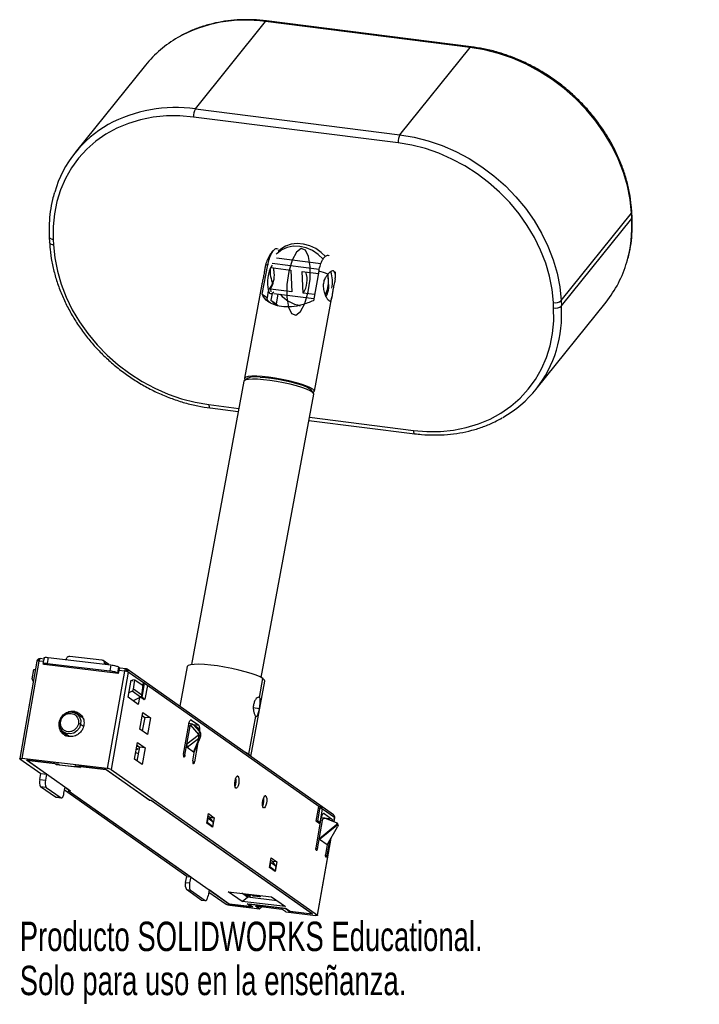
# Paper-space layout '_Dimétrica' of a CAD drawing. Header units: millimetres. Extents: x -88 to 24, y -149 to 12.
import ezdxf

# ---------------------------------------------------------------- set-up
doc = ezdxf.new("R2010")
doc.units = ezdxf.units.MM
doc.styles.add('SLDTEXTSTYLE0', font='TXT', dxfattribs={"width": 0.7})

psp = doc.layouts.new('_Dimétrica')

# ---------------------------------------------------------------- linework, layer by layer
at = {"color": 7, "linetype": 'Continuous', "lineweight": 25}
for p, q in [((-58.76, -2.21), (-47.2, 12.16)), ((-13.53, 7.92), (-47.2, 12.16)), ((-13.35, 8.02), (-47.03, 12.26)), ((-25.09, -6.45), (-13.53, 7.92)), ((-66.96, 4.99), (-78.52, -9.38)), ((-58.76, -2.21), (-25.09, -6.45)), ((-25.39, -7.78), (-59.07, -3.54)), ((1.45, -33.73), (13.01, -19.36)), ((13.06, -20.26), (13.01, -19.36)), ((13.12, -20.08), (13.07, -19.19)), ((1.49, -34.62), (13.06, -20.26)), ((-82.8, -23.29), (-82.76, -24.19)), ((-82.16, -23.68), (-82.11, -24.57)), ((-38.12, -27.7), (-45.42, -26.78)), ((-47.75, -32.69), (-46.85, -27.83)), ((-46.36, -28.29), (-43.05, -28.71)), ((-38.38, -28.63), (-46.12, -27.65)), ((-43.05, -28.71), (-42.86, -32.28)), ((-41.18, -28.95), (-38.51, -29.28)), ((-40.99, -32.52), (-41.18, -28.95)), ((-38.43, -28.9), (-39.33, -33.75)), ((-36.8, -31.64), (-36.92, -29.4)), ((-47.81, -31.04), (-50.68, -46.52)), ((-46.91, -33.27), (-46.7, -32.15)), ((-46.38, -31.84), (-46.36, -32.28)), ((-42.86, -32.28), (-46.38, -31.84)), ((-45.87, -32.35), (-46.12, -32.56)), ((-47.75, -32.69), (-46.91, -33.27)), ((-46.12, -32.56), (-46.33, -33.68)), ((-46.33, -33.68), (-45.57, -34.46)), ((-46.33, -33.68), (-45.48, -34.27)), ((-45.86, -32.58), (-39.27, -33.41)), ((-45.18, -32.66), (-45.48, -34.27)), ((-39.15, -32.75), (-40.99, -32.52)), ((-39.17, -48.66), (-36.3, -33.18)), ((-2.73, -48.37), (8.83, -34)), ((1.45, -33.73), (1.49, -34.62)), ((-45.48, -34.27), (-45.2, -34.55)), ((0.21, -34.94), (0.16, -34.05)), ((-50.09, -46.49), (-50.66, -46.87)), ((-50.77, -47.01), (-59.41, -93.61)), ((-39.31, -48.97), (-39.71, -48.41)), ((-47.91, -95.75), (-39.26, -49.14)), ((-56.55, -50.84), (-51.59, -51.46)), ((-56.33, -51.39), (-51.69, -51.98)), ((-40.06, -53.44), (-22.65, -55.64)), ((-39.97, -52.93), (-22.88, -55.08)), ((-79.4, -92.23), (-74.14, -92.85)), ((-84.84, -93.04), (-87.67, -109.07)), ((-84.5, -93.03), (-87.33, -109.05)), ((-83.78, -93.11), (-84.5, -93.03)), ((-83.71, -92.7), (-84.29, -92.63)), ((-83.67, -92.48), (-83.84, -93.45)), ((-83.64, -93.62), (-83.79, -93.52)), ((-71.44, -95.06), (-83.64, -93.62)), ((-82.98, -92.44), (-83.15, -93.42)), ((-83.15, -93.42), (-72.83, -94.63)), ((-82.98, -92.44), (-72.66, -93.66)), ((-80.02, -92.79), (-79.96, -92.6)), ((-72.99, -93.62), (-73.94, -92.92)), ((-73.76, -93.33), (-73.78, -93.53)), ((-73.44, -93.57), (-73.76, -93.33)), ((-72.66, -93.66), (-72.83, -94.63)), ((-85.6, -95.98), (-85.36, -94.41)), ((-85.36, -94.41), (-85.08, -94.44)), ((-70.42, -94.68), (-73.25, -110.71)), ((-69.8, -94.84), (-72.63, -110.87)), ((-71.42, -93.98), (-71.59, -94.95)), ((-71.59, -94.95), (-71.44, -95.06)), ((-71.35, -94.57), (-71.44, -95.06)), ((-71.42, -93.98), (-71.13, -94.18)), ((-70.42, -94.68), (-71.35, -94.57)), ((-70.2, -94.29), (-71.15, -94.18)), ((-36.02, -118.32), (-69.98, -94.38)), ((-67.28, -96.62), (-69.8, -94.84)), ((-60.13, -93.95), (-61.34, -100.47)), ((-85.46, -96.33), (-85.42, -96.36)), ((-69.82, -98.98), (-69.32, -96.16)), ((-69.32, -96.16), (-69.13, -96.3)), ((-69.09, -96.07), (-68.72, -96.1)), ((-68.95, -97.67), (-68.72, -96.1)), ((-68.72, -96.1), (-67.36, -97.06)), ((-67.57, -98.64), (-67.36, -97.06)), ((-67.51, -98.97), (-67.11, -96.74)), ((-67.38, -97.17), (-67.28, -96.62)), ((-67.19, -96.63), (-67.28, -96.62)), ((-67.19, -96.63), (-67.11, -96.74)), ((-67.19, -96.63), (-66.74, -96.94)), ((-66.66, -97.05), (-67.11, -96.74)), ((-66.66, -97.05), (-67.06, -99.29)), ((-66.66, -97.05), (-66.74, -96.94)), ((-38.43, -116.96), (-66.66, -97.05)), ((-49.65, -108.71), (-47.35, -96.32)), ((-48.23, -99.01), (-47.65, -95.91)), ((-69.18, -97.99), (-69.69, -98.23)), ((-67.8, -98.96), (-69.18, -97.99)), ((-67.57, -98.64), (-68.95, -97.67)), ((-68.15, -100.16), (-69.82, -98.98)), ((-67.8, -98.96), (-69.01, -99.55)), ((-69, -99.54), (-69, -99.55)), ((-67.95, -99.03), (-68.15, -100.16)), ((-67.71, -99.05), (-67.68, -98.86)), ((-67.26, -99.36), (-67.71, -99.05)), ((-67.71, -99.05), (-67.62, -99.06)), ((-67.51, -98.97), (-67.62, -99.06)), ((-67.17, -99.37), (-67.62, -99.06)), ((-67.51, -98.97), (-67.06, -99.29)), ((-67.26, -99.36), (-67.17, -99.37)), ((-67.06, -99.29), (-67.17, -99.37)), ((-78.47, -101.5), (-78.77, -101.28)), ((-78.47, -101.5), (-78.73, -101.48)), ((-77.87, -101.67), (-78.47, -101.5)), ((-77.55, -102.23), (-78.31, -101.7)), ((-67.89, -104.22), (-67.41, -101.5)), ((-67.5, -102.01), (-67.1, -102.29)), ((-67.41, -101.5), (-66.15, -102.38)), ((-48.22, -100.88), (-49.22, -100.75)), ((-77.64, -103.41), (-77.17, -103.74)), ((-67.1, -102.29), (-67.49, -104.5)), ((-66.15, -102.38), (-67.1, -102.29)), ((-66.15, -102.38), (-66.63, -105.1)), ((-60.72, -108.35), (-59.86, -103.49)), ((-59.24, -103.39), (-59.82, -103.32)), ((-59.56, -103.57), (-58.25, -105.09)), ((-59.39, -102.73), (-59.5, -102.72)), ((-59.39, -102.73), (-58.19, -103.57)), ((-59.26, -103.39), (-59.1, -103.48)), ((-59.13, -103.46), (-58.19, -103.57)), ((-58.1, -104.63), (-59.1, -103.48)), ((-59.1, -103.48), (-58.31, -104.03)), ((-49.95, -108.33), (-48.8, -102.12)), ((-80.46, -104.97), (-80.42, -104.73)), ((-80.44, -104.72), (-79.58, -105.33)), ((-66.63, -105.1), (-67.89, -104.22)), ((-60.48, -108.51), (-59.64, -103.75)), ((-59.64, -103.75), (-59.9, -103.72)), ((-58.31, -104.03), (-58.04, -104.68)), ((-58.31, -104.03), (-58.25, -104.11)), ((-58.25, -105.09), (-58.28, -105.29)), ((-57.93, -104.85), (-58.25, -104.1)), ((-57.92, -105.27), (-57.94, -105.37)), ((-57.89, -105.3), (-57.92, -105.27)), ((-68.77, -109.17), (-68.28, -106.4)), ((-68.36, -106.89), (-67.96, -107.17)), ((-68.28, -106.4), (-67.02, -107.29)), ((-58.28, -105.29), (-60.16, -106.71)), ((-58.18, -105.77), (-60.12, -107.24)), ((-59.04, -108), (-58.12, -105.82)), ((-58.92, -107.91), (-57.96, -105.67)), ((-58.42, -106.74), (-58.92, -109.61)), ((-57.9, -105.49), (-57.87, -105.29)), ((-68.57, -108.06), (-68.15, -108.25)), ((-68.37, -106.92), (-67.97, -107.2)), ((-67.96, -107.17), (-68.37, -109.45)), ((-67.02, -107.29), (-67.96, -107.17)), ((-67.02, -107.29), (-67.51, -110.06)), ((-60.73, -108.48), (-60.48, -108.51)), ((-59.04, -108), (-60.12, -107.24)), ((-59.16, -109.44), (-58.88, -107.81)), ((-87.65, -109.1), (-84.19, -111.54)), ((-73.25, -110.71), (-87.33, -109.05)), ((-86.56, -109.32), (-81.4, -109.93)), ((-83.25, -111.65), (-86.56, -109.32)), ((-86.44, -109.35), (-86.43, -109.33)), ((-86.44, -109.35), (-79.29, -114.39)), ((-81.93, -109.88), (-86.44, -109.35)), ((-81.93, -109.88), (-81.93, -109.86)), ((-81.63, -110.09), (-81.93, -109.88)), ((-81.63, -110.09), (-81.6, -109.9)), ((-77.69, -110.56), (-81.63, -110.09)), ((-81.4, -109.93), (-81.14, -110.1)), ((-81.14, -110.1), (-78.33, -110.44)), ((-67.51, -110.06), (-68.77, -109.17)), ((-59.18, -109.58), (-58.92, -109.61)), ((-84.36, -112.53), (-84.19, -111.54)), ((-84.19, -111.54), (-83.25, -111.65)), ((-83.25, -111.65), (-83.42, -112.64)), ((-78.58, -110.26), (-73.42, -110.87)), ((-78.33, -110.44), (-78.58, -110.26)), ((-78.33, -110.44), (-78.3, -110.29)), ((-77.99, -110.33), (-77.99, -110.34)), ((-77.99, -110.34), (-77.69, -110.56)), ((-73.48, -110.88), (-77.99, -110.34)), ((-73.48, -110.88), (-73.48, -110.86)), ((-66.34, -115.91), (-73.48, -110.88)), ((-73.42, -110.87), (-66.27, -115.9)), ((-72.63, -110.87), (-38.67, -134.81)), ((-84.36, -112.53), (-83.42, -112.64)), ((-51.76, -111.99), (-51.87, -111.97)), ((-83.29, -113.81), (-84.23, -113.7)), ((-81.79, -115.42), (-84.23, -113.7)), ((-83.29, -113.81), (-80.85, -115.53)), ((-80.38, -114.77), (-80.2, -113.8)), ((-60.19, -128.46), (-80.29, -114.29)), ((-80.2, -113.8), (-79.42, -114.35)), ((-79.42, -114.35), (-79.7, -114.32)), ((-79.7, -114.32), (-59.53, -128.54)), ((-79.62, -114.35), (-79.61, -114.33)), ((-79.62, -114.35), (-53.16, -133)), ((-79.62, -114.35), (-79.29, -114.39)), ((-79.42, -114.35), (-79.41, -114.31)), ((-80.85, -115.53), (-81.79, -115.42)), ((-81.73, -115.44), (-81.79, -115.42)), ((-81.73, -115.44), (-80.79, -115.55)), ((-66.34, -115.91), (-66.33, -115.86)), ((-66.34, -115.91), (-66.01, -115.95)), ((-65.99, -115.94), (-66.27, -115.9)), ((-66.01, -115.93), (-66.01, -115.95)), ((-39.56, -134.6), (-66.01, -115.95)), ((-65.99, -115.94), (-39.48, -134.63)), ((-47.18, -115.21), (-47.29, -115.2)), ((-56.89, -119.68), (-56.61, -118.12)), ((-56.61, -118.12), (-55.66, -118.8)), ((-38.86, -119.39), (-38.43, -116.96)), ((-38.26, -117.08), (-38.66, -119.31)), ((-38.43, -116.96), (-38.34, -116.97)), ((-38.26, -117.08), (-38.34, -116.97)), ((-37.89, -117.28), (-38.34, -116.97)), ((-38.26, -117.08), (-37.81, -117.39)), ((-38.21, -119.63), (-37.81, -117.39)), ((-37.89, -117.28), (-37.81, -117.39)), ((-35.84, -118.79), (-37.81, -117.39)), ((-37.57, -118.11), (-37.68, -118.1)), ((-37.57, -118.11), (-36.37, -118.96)), ((-55.93, -120.35), (-56.89, -119.68)), ((-56.88, -119.6), (-56.83, -119.61)), ((-56.7, -118.88), (-56.83, -119.61)), ((-55.93, -120.24), (-56.83, -119.61)), ((-56.74, -118.83), (-56.7, -118.88)), ((-55.81, -119.51), (-56.7, -118.88)), ((-56.68, -118.48), (-56.32, -118.73)), ((-56.68, -118.49), (-56.32, -118.74)), ((-56.41, -118.67), (-56.41, -118.68)), ((-55.81, -119.51), (-56.38, -118.7)), ((-56.32, -118.73), (-56.33, -118.77)), ((-56.32, -118.73), (-55.66, -118.8)), ((-55.66, -118.8), (-55.93, -120.35)), ((-55.81, -119.51), (-55.93, -120.24)), ((-38.9, -123.73), (-38.04, -118.87)), ((-38.41, -119.7), (-38.86, -119.39)), ((-38.77, -119.4), (-38.86, -119.39)), ((-38.77, -119.4), (-38.66, -119.31)), ((-38.77, -119.4), (-38.32, -119.71)), ((-38.66, -123.9), (-37.83, -119.24)), ((-38.21, -119.63), (-38.66, -119.31)), ((-38.41, -119.7), (-38.32, -119.71)), ((-38.21, -119.63), (-38.32, -119.71)), ((-37.83, -119.24), (-38.1, -119.21)), ((-37.46, -118.87), (-38.02, -118.8)), ((-38.01, -118.76), (-36.37, -118.96)), ((-35.44, -119.68), (-37.44, -118.88)), ((-35.96, -119.47), (-35.84, -118.79)), ((-35.93, -119.48), (-35.81, -118.82)), ((-35.47, -119.88), (-35.44, -119.68)), ((-35.44, -119.68), (-35.36, -119.71)), ((-35.4, -119.92), (-35.36, -119.71)), ((-35.36, -119.71), (-35.36, -119.72)), ((-56.12, -120.22), (-55.93, -120.24)), ((-38.35, -122.19), (-35.47, -119.88)), ((-35.46, -120.09), (-38.33, -122.38)), ((-37.07, -123.27), (-35.37, -120.3)), ((-35.4, -119.92), (-35.46, -120.09)), ((-35.31, -120.19), (-35.46, -120.09)), ((-35.31, -120.19), (-35.37, -120.3)), ((-38.67, -134.81), (-36.43, -122.16)), ((-38.65, -134.85), (-36.39, -122.09)), ((-37.07, -123.27), (-38.33, -122.38)), ((-36.68, -122.59), (-37.1, -125)), ((-38.91, -123.87), (-38.66, -123.9)), ((-37.07, -123.27), (-37.34, -124.83)), ((-46.56, -126.96), (-46.29, -125.4)), ((-46.39, -126.15), (-46.52, -126.88)), ((-46.41, -126.12), (-46.39, -126.15)), ((-45.49, -126.78), (-46.39, -126.15)), ((-46.35, -125.76), (-45.99, -126.01)), ((-46.35, -125.77), (-45.99, -126.02)), ((-46.29, -125.4), (-45.33, -126.08)), ((-45.49, -126.78), (-46.07, -125.97)), ((-45.99, -126.01), (-46, -126.07)), ((-45.33, -126.08), (-45.99, -126.01)), ((-45.33, -126.08), (-45.6, -127.63)), ((-37.36, -124.97), (-37.1, -125)), ((-45.6, -127.63), (-46.56, -126.96)), ((-46.55, -126.88), (-46.52, -126.88)), ((-45.62, -127.51), (-46.52, -126.88)), ((-45.8, -127.49), (-45.62, -127.51)), ((-45.49, -126.78), (-45.62, -127.51)), ((-60.36, -129.43), (-60.19, -128.46)), ((-60.36, -129.43), (-59.7, -129.51)), ((-60.19, -128.46), (-59.53, -128.54)), ((-59.53, -128.54), (-59.7, -129.51)), ((-60.23, -130.62), (-59.58, -130.69)), ((-57.79, -132.34), (-60.23, -130.62)), ((-59.58, -130.69), (-57.13, -132.41)), ((-56.49, -130.68), (-56.66, -131.65)), ((-56.55, -131.03), (-53.69, -133.04)), ((-53.18, -133.02), (-56.49, -130.68)), ((-53.35, -130.97), (-46.21, -131.81)), ((-51.06, -132.58), (-53.35, -130.97)), ((-57.79, -132.34), (-57.13, -132.41)), ((-57.74, -132.36), (-57.79, -132.34)), ((-57.74, -132.36), (-57.08, -132.44)), ((-50.17, -131.89), (-51.11, -131.23)), ((-51.06, -132.58), (-50.17, -131.89)), ((-43.93, -133.42), (-51.06, -132.58)), ((-50.55, -131.3), (-50.15, -131.58)), ((-50.4, -131.32), (-50.41, -131.4)), ((-50.26, -131.51), (-49.67, -131.58)), ((-50.21, -131.87), (-50.15, -131.58)), ((-45.28, -132.47), (-50.17, -131.89)), ((-50.15, -131.58), (-49.97, -131.6)), ((-49.97, -131.6), (-50.03, -131.91)), ((-49.71, -131.79), (-49.97, -131.6)), ((-49.7, -131.71), (-49.85, -131.69)), ((-49.73, -131.94), (-49.67, -131.58)), ((-49.52, -131.42), (-49.53, -131.48)), ((-49.23, -131.69), (-49.53, -131.48)), ((-49.53, -131.48), (-48.4, -131.61)), ((-48.11, -131.82), (-49.23, -131.69)), ((-48.39, -131.55), (-48.4, -131.61)), ((-48.4, -131.61), (-48.11, -131.82)), ((-48.07, -131.59), (-48.11, -131.82)), ((-46.21, -131.81), (-43.93, -133.42)), ((-53.18, -133.02), (-53.18, -132.99)), ((-49.3, -133.47), (-53.18, -133.02)), ((-53.16, -133), (-49.56, -133.43)), ((-53.07, -133.2), (-48.19, -133.78)), ((-50.21, -132.96), (-43.83, -133.71)), ((-49.56, -133.43), (-50.21, -132.96)), ((-49.92, -133.04), (-49.91, -133)), ((-49.92, -133.04), (-49.3, -133.47)), ((-43.98, -133.74), (-49.92, -133.04)), ((-49.56, -133.43), (-49.54, -133.31)), ((-48.85, -133.32), (-44.53, -133.83)), ((-48.85, -133.32), (-48.19, -133.78)), ((-48.49, -133.57), (-48.45, -133.36)), ((-48.49, -133.57), (-48.25, -133.39)), ((-47.76, -133.44), (-48.19, -133.78)), ((-43.87, -134.29), (-44.53, -133.83)), ((-43.97, -133.7), (-43.98, -133.74)), ((-43.36, -134.17), (-43.98, -133.74)), ((-43.87, -134.29), (-38.99, -134.86)), ((-43.83, -133.71), (-43.17, -134.18)), ((-43.34, -134.06), (-43.36, -134.17)), ((-43.36, -134.17), (-39.48, -134.63)), ((-43.17, -134.18), (-39.56, -134.6)), ((-39.56, -134.6), (-39.55, -134.58))]:
    psp.add_line(p, q, dxfattribs=at)
at = {"color": 7, "linetype": 'Continuous', "lineweight": 25, "flags": 128}
for points in [[(13.01, -19.36), (12.78, -17.13), (12.34, -14.88), (11.69, -12.65), (10.84, -10.44), (9.79, -8.29), (8.55, -6.2), (7.14, -4.2), (5.56, -2.3), (3.82, -0.52), (1.95, 1.13), (-0.04, 2.63), (-2.13, 3.97), (-4.32, 5.14), (-6.57, 6.13), (-8.86, 6.92), (-11.19, 7.52), (-13.53, 7.92)], [(-59.07, -3.54), (-61.31, -3.35), (-63.51, -3.37), (-65.68, -3.58), (-67.77, -4), (-69.78, -4.6), (-71.69, -5.4), (-73.47, -6.38), (-75.13, -7.53), (-76.64, -8.84), (-77.99, -10.31), (-79.16, -11.92), (-80.15, -13.65), (-80.96, -15.5), (-81.56, -17.44), (-81.97, -19.46), (-82.17, -21.55), (-82.16, -23.68)], [(-25.09, -6.45), (-22.75, -6.85), (-20.43, -7.44), (-18.13, -8.24), (-15.88, -9.23), (-13.7, -10.39), (-11.6, -11.73), (-9.61, -13.23), (-7.74, -14.88), (-6.01, -16.66), (-4.43, -18.56), (-3.01, -20.57), (-1.77, -22.65), (-0.72, -24.81), (0.13, -27.01), (0.78, -29.25), (1.22, -31.49), (1.45, -33.73)], [(0.16, -34.05), (-0.06, -31.89), (-0.48, -29.73), (-1.1, -27.58), (-1.93, -25.46), (-2.94, -23.38), (-4.13, -21.37), (-5.49, -19.44), (-7.02, -17.61), (-8.69, -15.9), (-10.49, -14.31), (-12.4, -12.87), (-14.42, -11.58), (-16.52, -10.45), (-18.69, -9.5), (-20.9, -8.74), (-23.14, -8.16), (-25.39, -7.78)], [(13.01, -19.36), (13.06, -19.28), (13.07, -19.19)], [(13.06, -20.26), (13.11, -20.17), (13.12, -20.08)], [(-82.8, -23.29), (-82.8, -23.3), (-82.78, -23.38), (-82.71, -23.47), (-82.62, -23.54), (-82.49, -23.6), (-82.33, -23.64), (-82.16, -23.68)], [(-82.11, -24.57), (-82.28, -24.54), (-82.44, -24.49), (-82.57, -24.43), (-82.67, -24.36), (-82.73, -24.28), (-82.76, -24.19), (-82.76, -24.19)], [(-82.11, -24.57), (-81.89, -26.72), (-81.47, -28.88), (-80.84, -31.04), (-80.02, -33.16), (-79.01, -35.23), (-77.82, -37.24), (-76.45, -39.17), (-74.93, -41), (-73.26, -42.72), (-71.46, -44.3), (-69.54, -45.75), (-67.52, -47.04), (-65.42, -48.16), (-63.26, -49.11), (-61.04, -49.88), (-58.8, -50.46), (-56.55, -50.84)], [(-37.71, -26.9), (-38.52, -26.15), (-39.47, -25.52), (-40.51, -25.08), (-41.58, -24.83), (-42.65, -24.81), (-43.65, -24.99), (-44.55, -25.39), (-45.32, -25.97), (-45.46, -26.12)], [(-37.36, -26.46), (-38.03, -25.82), (-38.94, -25.19), (-39.94, -24.72), (-40.97, -24.44), (-42.01, -24.36), (-43, -24.48), (-43.92, -24.8), (-44.71, -25.3), (-45.11, -25.68)], [(-22.88, -55.08), (-20.64, -55.26), (-18.43, -55.25), (-16.27, -55.03), (-14.18, -54.62), (-12.17, -54.01), (-10.26, -53.22), (-8.47, -52.24), (-6.82, -51.09), (-5.31, -49.77), (-3.96, -48.3), (-2.79, -46.7), (-1.79, -44.96), (-0.99, -43.12), (-0.38, -41.17), (0.02, -39.15), (0.22, -37.07), (0.21, -34.94)], [(-48.51, -46.68), (-49.33, -46.66), (-49.99, -46.69), (-50.46, -46.78), (-50.72, -46.92), (-50.77, -47.01)], [(-39.4, -48.86), (-39.39, -48.85), (-39.19, -48.7), (-39.21, -48.51), (-39.45, -48.28), (-39.91, -48.02), (-40.55, -47.75), (-41.36, -47.48), (-42.32, -47.2), (-43.37, -46.94), (-44.48, -46.71), (-45.6, -46.51), (-46.71, -46.35), (-47.74, -46.24), (-48.66, -46.18), (-49.45, -46.18), (-50.05, -46.23), (-50.46, -46.33), (-50.66, -46.48), (-50.64, -46.67), (-50.54, -46.79)], [(-39.26, -49.14), (-39.27, -49.05), (-39.45, -48.83), (-39.85, -48.58), (-40.44, -48.32), (-41.21, -48.04), (-42.12, -47.76), (-43.15, -47.5), (-44.25, -47.26), (-45.38, -47.05), (-46.49, -46.88), (-47.55, -46.75), (-48.51, -46.68)], [(-48.12, -46.31), (-47.21, -46.38), (-46.21, -46.5), (-45.15, -46.67), (-44.09, -46.87), (-43.06, -47.1), (-42.11, -47.35), (-41.27, -47.62), (-40.58, -47.88), (-40.07, -48.12), (-39.76, -48.35), (-39.71, -48.41)], [(-56.55, -50.84), (-56.54, -51), (-56.51, -51.15), (-56.47, -51.26), (-56.42, -51.34), (-56.36, -51.39), (-56.33, -51.39)], [(-22.88, -55.08), (-22.86, -55.25), (-22.84, -55.39), (-22.79, -55.5), (-22.74, -55.58), (-22.68, -55.63), (-22.65, -55.64)], [(-47.65, -95.91), (-48.11, -95.64), (-48.76, -95.36), (-49.59, -95.07), (-50.55, -94.78), (-51.62, -94.51), (-52.77, -94.25), (-53.94, -94.03), (-55.12, -93.84), (-56.24, -93.7), (-57.28, -93.6), (-58.2, -93.56), (-58.96, -93.57), (-59.55, -93.64), (-59.94, -93.75), (-60.12, -93.92), (-60.13, -93.95)], [(-47.35, -96.32), (-47.4, -96.15), (-47.65, -95.91)], [(-81.11, -103), (-80.9, -102.4), (-80.5, -101.9), (-79.97, -101.55), (-79.36, -101.4), (-78.76, -101.47), (-78.23, -101.75), (-77.84, -102.21), (-77.63, -102.78), (-77.64, -103.41)], [(-80.92, -102.97), (-80.97, -102.97), (-81.02, -102.96), (-81.06, -102.96), (-81.09, -102.97), (-81.11, -102.97), (-81.12, -102.98), (-81.12, -102.99), (-81.11, -103)], [(-77.64, -103.41), (-77.85, -104.01), (-78.25, -104.52), (-78.78, -104.87), (-79.39, -105.01), (-79.99, -104.94), (-80.52, -104.66), (-80.91, -104.21), (-81.11, -103.63), (-81.11, -103)], [(-59.86, -103.49), (-59.82, -103.3), (-59.77, -103.13), (-59.71, -102.98), (-59.65, -102.86), (-59.58, -102.77), (-59.52, -102.72), (-59.45, -102.71), (-59.39, -102.73)], [(-57.93, -104.85), (-57.91, -104.9), (-57.9, -104.93)], [(-50.85, -107.87), (-50.42, -108.06), (-49.95, -108.33)], [(-49.95, -108.33), (-49.7, -108.56), (-49.65, -108.71)], [(-60.48, -108.51), (-60.5, -108.59), (-60.51, -108.66), (-60.54, -108.72), (-60.56, -108.76), (-60.59, -108.8), (-60.62, -108.82), (-60.64, -108.83), (-60.67, -108.82)], [(-58.92, -109.61), (-58.94, -109.68), (-58.96, -109.75), (-58.98, -109.81), (-59.01, -109.86), (-59.04, -109.9), (-59.06, -109.92), (-59.09, -109.92), (-59.11, -109.91)], [(-52.1, -113.93), (-52.2, -113.78), (-52.26, -113.5), (-52.27, -113.14), (-52.23, -112.75), (-52.14, -112.39), (-52.02, -112.12), (-51.88, -111.98), (-51.76, -111.99)], [(-51.76, -111.99), (-51.65, -112.14), (-51.59, -112.42), (-51.59, -112.78), (-51.63, -113.17), (-51.72, -113.53), (-51.84, -113.8), (-51.97, -113.94), (-52.1, -113.93)], [(-80.85, -115.53), (-80.79, -115.55), (-80.72, -115.54), (-80.65, -115.48), (-80.59, -115.4), (-80.52, -115.27), (-80.46, -115.13), (-80.42, -114.96), (-80.38, -114.77)], [(-47.52, -117.16), (-47.63, -117), (-47.69, -116.72), (-47.69, -116.36), (-47.65, -115.97), (-47.56, -115.62), (-47.44, -115.35), (-47.31, -115.21), (-47.18, -115.21)], [(-47.18, -115.21), (-47.08, -115.37), (-47.02, -115.65), (-47.01, -116.01), (-47.05, -116.4), (-47.14, -116.75), (-47.26, -117.02), (-47.4, -117.16), (-47.52, -117.16)], [(-38.04, -118.87), (-38, -118.69), (-37.95, -118.52), (-37.89, -118.37), (-37.83, -118.25), (-37.76, -118.16), (-37.69, -118.11), (-37.63, -118.09), (-37.57, -118.11)], [(-35.81, -118.82), (-35.82, -118.81), (-35.84, -118.79)], [(-35.27, -120), (-35.34, -119.95), (-35.4, -119.92)], [(-38.66, -123.9), (-38.69, -124.04), (-38.74, -124.15), (-38.79, -124.21), (-38.84, -124.2), (-38.88, -124.14), (-38.91, -124.03), (-38.91, -123.89), (-38.9, -123.73)], [(-37.1, -125), (-37.12, -125.07), (-37.14, -125.14), (-37.16, -125.2), (-37.19, -125.25), (-37.21, -125.28), (-37.24, -125.3), (-37.27, -125.31), (-37.29, -125.3)], [(-38.67, -134.81), (-38.65, -134.83), (-38.65, -134.85), (-38.67, -134.86), (-38.7, -134.87), (-38.75, -134.88), (-38.82, -134.88), (-38.9, -134.87), (-38.99, -134.86)]]:
    psp.add_lwpolyline(points, dxfattribs=at)
at = {"color": 7, "linetype": 'Continuous', "flags": 128}
psp.add_lwpolyline([(-42.24, -36.11), (-41.48, -35.53), (-40.76, -34.19), (-40.2, -32.32), (-39.88, -30.19), (-39.85, -28.14), (-40.12, -26.46), (-40.63, -25.42), (-41.32, -25.17), (-42.09, -25.76), (-42.8, -27.1), (-43.36, -28.97), (-43.68, -31.09), (-43.71, -33.15), (-43.45, -34.83), (-42.93, -35.87), (-42.24, -36.11)], dxfattribs=at)
at = {"color": 7, "linetype": 'Continuous', "lineweight": 25}
for centre, radius, start, end in [((-50.54, -10.42), 22.83, 81.6001, 119.1363), ((-47.03, 12.06), 0.198, 89.7607, 150.2981), ((-52.24, -6.89), 18.92, 119.8455, 141.0903), ((-13.35, 7.82), 0.198, 89.8165, 150.2897), ((-62.03, -25.2), 23.22, 81.9188, 118.4539), ((-56.81, -3.35), 2.26, 149.611, 184.6829), ((-63.85, -21.19), 18.83, 119.4056, 163.6123), ((-23.14, -7.59), 2.26, 149.611, 184.6829), ((-8.21, -21.5), 21.3, 343.8737, 3.3443), ((-5.99, -22.12), 18.99, 321.2928, 343.8235), ((-46.84, -28.31), 0.479, 92.1788, 152.0939), ((-41.51, -30.69), 5.39, 148.6053, 195.7283), ((-41.37, -28.83), 5.1, 176.7446, 205.1309), ((-48.18, -29.23), 2.41, 1.0769, 21.4315), ((-44.58, -30.29), 4.22, 328.1813, 17.4572), ((-42.77, -44.41), 16.11, 68.8346, 74.3805), ((-40.93, -30.61), 4.75, 346.6437, 20.0875), ((-50.28, -29.55), 4.52, 329.611, 4.6829), ((-41.71, -30.64), 4.85, 333.6251, 3.985), ((-39.3, -30.35), 2.43, 1.1242, 21.0694), ((-41.73, -30.9), 4.99, 334.1681, 351.4213), ((-40.15, -28.29), 6.43, 223.3444, 257.8838), ((0.46, -32.5), 1.58, 259.0927, 308.6491), ((0.51, -33.39), 1.58, 259.0927, 308.6491), ((-19.76, -35.87), 21.29, 343.6125, 3.3481), ((-17.4, -36.56), 18.83, 299.4056, 343.6123), ((-48.76, -50.26), 4, 80.7228, 109.3647), ((-84.35, -93.13), 0.5, 83.3048, 169.9307), ((-84.35, -93.15), 0.492, 127.524, 166.6451), ((-84.34, -93.17), 0.519, 89.9611, 127.7044), ((-70.7, -97.25), 2.59, 72.1957, 83.6033), ((-70.39, -94.72), 0.429, 33.2316, 71.7193), ((-70.27, -94.79), 0.5, 54.8151, 83.2985), ((-70.6, -94.88), 0.694, 6.9501, 34.75), ((-70.25, -94.75), 0.463, 348.7756, 53.8991), ((-70.06, -95.27), 0.506, 58.267, 72.7967), ((-78.09, -104.4), 1.09, 65.3065, 85.5817), ((-59.41, -104.27), 1.4, 347.0229, 30.0182), ((-78.97, -103.78), 1.92, 198.6087, 234.5376), ((-58.63, -104.72), 0.535, 315.5988, 9.6808), ((-58.54, -105.11), 0.666, 23.3566, 40.7096), ((-59, -105.68), 0.816, 353.672, 29.1775), ((-58.24, -105.54), 0.305, 293.702, 335.1331), ((-60.14, -108.52), 0.602, 162.8674, 209.4159), ((-58.59, -109.62), 0.602, 162.8674, 209.4159), ((-73.39, -112.52), 1.82, 65.3065, 85.5817), ((-82.93, -112.96), 1.49, 163.1502, 209.5977), ((-82, -113.07), 1.49, 163.1502, 209.5977), ((-54.57, -112.65), 2.53, 337.419, 9.142), ((-50, -115.87), 2.53, 337.419, 9.142), ((-36.3, -118.73), 0.5, 349.9714, 54.8151), ((-36.27, -118.69), 0.444, 15.8186, 54.6242), ((-35.86, -118.55), 0.0166, 305.1621, 8.3754), ((-36.32, -118.7), 0.493, 349.7699, 15.951), ((-35.95, -120.01), 0.492, 359.1387, 15.934), ((-35.97, -119.8), 0.556, 336.8234, 343.2298), ((-35.84, -120.01), 0.381, 349.0732, 358.8047), ((-35.96, -119.81), 0.545, 343.2269, 349.6066), ((-36.77, -125), 0.602, 162.8674, 209.4159), ((-58.92, -129.88), 1.5, 162.8674, 209.4159)]:
    psp.add_arc(centre, radius, start, end, dxfattribs=at)
for points, knots in [([(-47.03, 12.26), (-47.41, 12.3), (-48.51, 12.43), (-50.31, 12.5), (-52.41, 12.41), (-54.46, 12.15), (-56.46, 11.72), (-58.37, 11.11), (-60.09, 10.4), (-61.11, 9.83), (-61.56, 9.57)], [0, 0, 0, 0, 0.072841, 0.209496, 0.346142, 0.482704, 0.619157, 0.755477, 0.891645, 1, 1, 1, 1]), ([(13.07, -19.19), (13.05, -18.83), (12.98, -17.77), (12.72, -16.03), (12.25, -13.96), (11.6, -11.92), (10.77, -9.9), (9.79, -7.92), (8.64, -6.01), (7.35, -4.17), (5.92, -2.41), (4.35, -0.76), (2.67, 0.79), (0.88, 2.22), (-1.01, 3.51), (-2.97, 4.66), (-5, 5.67), (-7.09, 6.52), (-9.21, 7.2), (-11.3, 7.71), (-12.69, 7.92), (-13.35, 8.02)], [0, 0, 0, 0, 0.028908, 0.082907, 0.136943, 0.191017, 0.245124, 0.299255, 0.353404, 0.407567, 0.461739, 0.515919, 0.570104, 0.624295, 0.678489, 0.732687, 0.786888, 0.841091, 0.895293, 0.949492, 1, 1, 1, 1]), ([(-81.94, -15.98), (-82.06, -16.36), (-82.36, -17.36), (-82.66, -19.05), (-82.84, -21.01), (-82.85, -22.44), (-82.81, -23.19), (-82.8, -23.29)], [0, 0, 0, 0, 0.162803, 0.432253, 0.701993, 0.958285, 1, 1, 1, 1]), ([(12.29, -27.31), (12.39, -26.96), (12.68, -25.99), (12.97, -24.33), (13.16, -22.37), (13.16, -20.94), (13.12, -20.19), (13.12, -20.08)], [0, 0, 0, 0, 0.151856, 0.424829, 0.698096, 0.957739, 1, 1, 1, 1]), ([(-82.76, -24.19), (-82.73, -24.55), (-82.66, -25.6), (-82.4, -27.35), (-81.93, -29.41), (-81.28, -31.46), (-80.46, -33.48), (-79.47, -35.45), (-78.33, -37.37), (-77.03, -39.21), (-75.6, -40.97), (-74.04, -42.62), (-72.35, -44.17), (-70.56, -45.59), (-68.68, -46.89), (-66.71, -48.04), (-64.68, -49.05), (-62.6, -49.89), (-60.48, -50.58), (-58.38, -51.09), (-57, -51.3), (-56.33, -51.39)], [0, 0, 0, 0, 0.028908, 0.082907, 0.136943, 0.191017, 0.245124, 0.299255, 0.353404, 0.407567, 0.461739, 0.515919, 0.570104, 0.624295, 0.678489, 0.732687, 0.786888, 0.841091, 0.895293, 0.949492, 1, 1, 1, 1]), ([(-45.84, -25.44), (-45.89, -25.48), (-46.18, -25.73), (-46.58, -26.31), (-47.03, -27.16), (-47.18, -27.78), (-47.26, -28.09)], [0, 0, 0, 0, 0.062976, 0.37503, 0.687424, 1, 1, 1, 1]), ([(-45.13, -25.3), (-45.27, -25.25), (-45.55, -25.15), (-46.03, -25.56), (-46.46, -26.35), (-46.72, -27.18), (-46.82, -27.69), (-46.85, -27.83)], [0, 0, 0, 0, 0.229889, 0.48164, 0.710791, 0.918878, 1, 1, 1, 1]), ([(-38.43, -28.9), (-38.41, -28.79), (-38.32, -28.34), (-38.11, -27.59), (-37.75, -26.84), (-37.34, -26.36), (-36.98, -26.22), (-36.78, -26.32), (-36.71, -26.36)], [0, 0, 0, 0, 0.060364, 0.254902, 0.451029, 0.654878, 0.873584, 1, 1, 1, 1]), ([(-47.26, -28.09), (-47.29, -28.29), (-47.35, -28.68), (-47.48, -29.47), (-47.64, -30.24), (-47.77, -30.79), (-47.8, -31.02), (-47.8, -31.04)], [0, 0, 0, 0, 0.249831, 0.500348, 0.735486, 0.969075, 1, 1, 1, 1]), ([(-35.75, -30.22), (-35.73, -29.99), (-35.67, -29.53), (-35.77, -29.06), (-36, -28.82), (-36.33, -28.84), (-36.67, -29.07), (-36.88, -29.31), (-36.96, -29.39)], [0, 0, 0, 0, 0.183417, 0.367026, 0.547699, 0.726745, 0.906261, 1, 1, 1, 1]), ([(-35.76, -30.22), (-35.7, -29.9), (-35.64, -29.5), (-35.69, -29.1), (-35.7, -29.02)], [0, 0, 0, 0, 0.797782, 1, 1, 1, 1]), ([(-46.73, -32), (-46.65, -31.92), (-46.4, -31.69), (-46.1, -31.15), (-46.01, -30.67), (-45.98, -30.48)], [0, 0, 0, 0, 0.243054, 0.695082, 1, 1, 1, 1]), ([(-35.75, -30.22), (-35.8, -30.47), (-35.91, -30.96), (-36.08, -31.78), (-36.2, -32.53), (-36.29, -33.16), (-36.4, -33.63), (-36.55, -33.86), (-36.79, -33.78), (-37.07, -33.43), (-37.35, -32.88), (-37.59, -32.14), (-37.69, -31.28), (-37.57, -30.46), (-37.29, -29.82), (-37.06, -29.52), (-36.96, -29.39)], [0, 0, 0, 0, 0.0734535, 0.1471085, 0.2162418, 0.2849199, 0.359433, 0.4376661, 0.5119515, 0.5813034, 0.6513899, 0.7265637, 0.8047772, 0.8780831, 0.946056, 1, 1, 1, 1]), ([(-46.7, -32.15), (-46.7, -32.18), (-46.68, -32.35), (-46.57, -32.56), (-46.32, -32.61), (-46.15, -32.57), (-46.12, -32.56)], [0, 0, 0, 0, 0.078806, 0.510961, 0.895821, 1, 1, 1, 1]), ([(-39.33, -33.75), (-39.95, -34), (-41.04, -34.46), (-42.92, -34.79), (-44.56, -34.77), (-45.91, -34.43), (-47.01, -33.81), (-47.54, -33.18), (-47.72, -32.76), (-47.75, -32.69)], [0, 0, 0, 0, 0.199254, 0.351706, 0.505194, 0.636612, 0.767064, 0.96039, 1, 1, 1, 1]), ([(-46.59, -34), (-46.75, -33.8), (-47.03, -33.45), (-46.94, -33.33), (-46.91, -33.27)], [0, 0, 0, 0, 0.561758, 1, 1, 1, 1]), ([(-22.65, -55.64), (-22.27, -55.68), (-21.18, -55.8), (-19.38, -55.87), (-17.28, -55.79), (-15.22, -55.53), (-13.23, -55.1), (-11.31, -54.49), (-9.64, -53.8), (-8.66, -53.25), (-8.25, -53.02)], [0, 0, 0, 0, 0.073562, 0.211569, 0.349568, 0.487481, 0.625284, 0.762953, 0.900469, 1, 1, 1, 1]), ([(-79.96, -92.6), (-79.93, -92.54), (-79.88, -92.42), (-79.72, -92.29), (-79.55, -92.22), (-79.45, -92.22), (-79.4, -92.23)], [0, 0, 0, 0, 0.2718, 0.562735, 0.789022, 1, 1, 1, 1]), ([(-83.83, -93.45), (-83.83, -93.45), (-83.85, -93.42), (-83.74, -93.4), (-83.51, -93.38), (-83.27, -93.4), (-83.15, -93.42)], [0, 0, 0, 0, 0.0444519, 0.3629679, 0.681484, 1, 1, 1, 1]), ([(-83.66, -92.48), (-83.66, -92.48), (-83.68, -92.45), (-83.57, -92.42), (-83.34, -92.41), (-83.1, -92.43), (-82.98, -92.44)], [0, 0, 0, 0, 0.044452, 0.362968, 0.681484, 1, 1, 1, 1]), ([(-74.14, -92.85), (-74.07, -92.86), (-73.95, -92.89), (-73.82, -93.03), (-73.75, -93.18), (-73.76, -93.28), (-73.76, -93.33)], [0, 0, 0, 0, 0.270893, 0.561562, 0.788281, 1, 1, 1, 1]), ([(-85.6, -95.98), (-85.6, -96.02), (-85.61, -96.09), (-85.57, -96.22), (-85.5, -96.29), (-85.46, -96.33)], [0, 0, 0, 0, 0.276542, 0.562684, 1, 1, 1, 1]), ([(-69.18, -97.99), (-69.15, -97.97), (-69.08, -97.93), (-68.99, -97.82), (-68.96, -97.73), (-68.95, -97.67)], [0, 0, 0, 0, 0.2765167, 0.5626526, 1, 1, 1, 1]), ([(-67.57, -98.64), (-67.58, -98.67), (-67.59, -98.75), (-67.67, -98.87), (-67.75, -98.93), (-67.8, -98.96)], [0, 0, 0, 0, 0.276542, 0.562684, 1, 1, 1, 1]), ([(-49.18, -100.2), (-49.2, -100.3), (-49.23, -100.51), (-49.23, -100.93), (-49.16, -101.43), (-49.02, -101.82), (-48.9, -102.03), (-48.83, -102.09), (-48.8, -102.12)], [0, 0, 0, 0, 0.121703, 0.250907, 0.500414, 0.749659, 0.878229, 1, 1, 1, 1]), ([(-48.23, -99.01), (-48.26, -99), (-48.33, -98.96), (-48.5, -99), (-48.75, -99.18), (-48.98, -99.54), (-49.11, -99.9), (-49.16, -100.11), (-49.18, -100.2)], [0, 0, 0, 0, 0.121901, 0.250662, 0.500117, 0.749503, 0.878466, 1, 1, 1, 1]), ([(-48.22, -100.88), (-48.21, -100.78), (-48.17, -100.57), (-48.11, -100.16), (-48.05, -99.67), (-48.07, -99.3), (-48.14, -99.09), (-48.2, -99.04), (-48.23, -99.01)], [0, 0, 0, 0, 0.121503, 0.250466, 0.499841, 0.749233, 0.878035, 1, 1, 1, 1]), ([(-80.92, -102.97), (-80.88, -102.83), (-80.8, -102.51), (-80.51, -102.11), (-80.12, -101.81), (-79.68, -101.64), (-79.19, -101.61), (-78.73, -101.75), (-78.37, -102.02), (-78.1, -102.4), (-77.96, -102.85), (-77.99, -103.17), (-78.01, -103.32)], [0, 0, 0, 0, 0.090412, 0.204776, 0.295189, 0.394898, 0.5, 0.605102, 0.704811, 0.795224, 0.909588, 1, 1, 1, 1]), ([(-77.87, -102), (-77.86, -102.01), (-77.7, -102.05), (-77.44, -102.24), (-77.18, -102.46), (-77.1, -102.62), (-77.09, -102.64)], [0, 0, 0, 0, 0.022066, 0.483858, 0.945654, 1, 1, 1, 1]), ([(-48.8, -102.12), (-48.77, -102.13), (-48.71, -102.16), (-48.6, -102.12), (-48.47, -101.92), (-48.36, -101.54), (-48.28, -101.18), (-48.24, -100.98), (-48.22, -100.88)], [0, 0, 0, 0, 0.121827, 0.250498, 0.500131, 0.749614, 0.878516, 1, 1, 1, 1]), ([(-78.01, -103.32), (-78.05, -103.46), (-78.13, -103.78), (-78.42, -104.17), (-78.81, -104.48), (-79.25, -104.65), (-79.73, -104.68), (-80.19, -104.54), (-80.56, -104.27), (-80.82, -103.89), (-80.96, -103.44), (-80.93, -103.12), (-80.92, -102.97)], [0, 0, 0, 0, 0.090412, 0.204776, 0.295189, 0.394898, 0.5, 0.605102, 0.704811, 0.795224, 0.909588, 1, 1, 1, 1]), ([(-77.37, -102.32), (-77.4, -102.29), (-77.46, -102.22), (-77.56, -102.2), (-77.61, -102.19)], [0, 0, 0, 0, 0.455897, 1, 1, 1, 1]), ([(-59.64, -103.75), (-59.63, -103.72), (-59.61, -103.65), (-59.58, -103.6), (-59.56, -103.57)], [0, 0, 0, 0, 0.555127, 1, 1, 1, 1]), ([(-59.26, -103.39), (-59.29, -103.38), (-59.34, -103.37), (-59.41, -103.4), (-59.49, -103.47), (-59.54, -103.54), (-59.56, -103.57)], [0, 0, 0, 0, 0.245897, 0.495611, 0.74231, 1, 1, 1, 1]), ([(-57.92, -105.27), (-57.96, -105.24), (-58.03, -105.2), (-58.18, -105.13), (-58.25, -105.09)], [0, 0, 0, 0, 0.491394, 1, 1, 1, 1]), ([(-58.1, -104.63), (-58.09, -104.65), (-58.06, -104.68), (-58.04, -104.7), (-58.03, -104.7), (-58.03, -104.68), (-58.04, -104.68)], [0, 0, 0, 0, 0.290169, 0.555003, 0.767151, 1, 1, 1, 1]), ([(-57.88, -105.3), (-57.87, -105.27), (-57.86, -105.2), (-57.86, -105.09), (-57.88, -104.96), (-57.92, -104.88), (-57.93, -104.84)], [0, 0, 0, 0, 0.26206, 0.510126, 0.753131, 1, 1, 1, 1]), ([(-60.16, -106.71), (-60.17, -106.76), (-60.18, -106.85), (-60.19, -106.98), (-60.19, -107.1), (-60.16, -107.2), (-60.13, -107.22), (-60.12, -107.24)], [0, 0, 0, 0, 0.214943, 0.404562, 0.577072, 0.778229, 1, 1, 1, 1]), ([(-58.28, -105.29), (-58.2, -105.29), (-58.05, -105.31), (-57.98, -105.35), (-57.94, -105.37)], [0, 0, 0, 0, 0.50994, 1, 1, 1, 1]), ([(-58.12, -105.82), (-58.11, -105.81), (-58.1, -105.78), (-58.1, -105.75), (-58.11, -105.74), (-58.14, -105.75), (-58.17, -105.76), (-58.18, -105.77)], [0, 0, 0, 0, 0.209236, 0.38462, 0.557547, 0.778217, 1, 1, 1, 1]), ([(-57.97, -105.68), (-57.96, -105.66), (-57.94, -105.62), (-57.92, -105.55), (-57.9, -105.47), (-57.9, -105.43), (-57.9, -105.41)], [0, 0, 0, 0, 0.212713, 0.441196, 0.69992, 1, 1, 1, 1]), ([(-57.94, -105.37), (-57.91, -105.39), (-57.88, -105.41), (-57.9, -105.45), (-57.9, -105.45)], [0, 0, 0, 0, 0.8783989, 1, 1, 1, 1]), ([(-57.88, -105.32), (-57.87, -105.32), (-57.87, -105.31), (-57.88, -105.3), (-57.89, -105.3)], [0, 0, 0, 0, 0.262359, 1, 1, 1, 1]), ([(-68.45, -107.37), (-68.42, -107.37), (-68.35, -107.4), (-68.28, -107.44), (-68.24, -107.49), (-68.24, -107.52), (-68.3, -107.55), (-68.38, -107.56), (-68.41, -107.57)], [0, 0, 0, 0, 0.090786, 0.272628, 0.454471, 0.636314, 0.818157, 1, 1, 1, 1]), ([(-59.04, -108), (-59.03, -108), (-59, -108.02), (-58.96, -107.99), (-58.93, -107.95), (-58.92, -107.91), (-58.92, -107.9)], [0, 0, 0, 0, 0.338592, 0.64708, 0.949389, 1, 1, 1, 1]), ([(-37.83, -119.24), (-37.82, -119.19), (-37.8, -119.1), (-37.74, -118.99), (-37.65, -118.9), (-37.54, -118.85), (-37.47, -118.87), (-37.44, -118.88)], [0, 0, 0, 0, 0.172075, 0.358951, 0.554787, 0.784827, 1, 1, 1, 1]), ([(-36.37, -118.96), (-36.33, -119), (-36.26, -119.08), (-36.23, -119.27), (-36.21, -119.37)], [0, 0, 0, 0, 0.523271, 1, 1, 1, 1]), ([(-35.47, -119.88), (-35.46, -119.88), (-35.44, -119.89), (-35.43, -119.9), (-35.42, -119.9)], [0, 0, 0, 0, 0.559939, 1, 1, 1, 1]), ([(-35.42, -119.9), (-35.42, -119.91), (-35.41, -119.91), (-35.4, -119.91), (-35.4, -119.92)], [0, 0, 0, 0, 0.559982, 1, 1, 1, 1]), ([(-35.27, -120), (-35.27, -120.04), (-35.28, -120.1), (-35.3, -120.16), (-35.31, -120.19)], [0, 0, 0, 0, 0.5234894, 1, 1, 1, 1]), ([(-38.35, -122.19), (-38.36, -122.21), (-38.36, -122.24), (-38.36, -122.29), (-38.36, -122.33), (-38.35, -122.37), (-38.33, -122.38), (-38.33, -122.38)], [0, 0, 0, 0, 0.197396, 0.370552, 0.536073, 0.747625, 1, 1, 1, 1])]:
    psp.add_open_spline(points, degree=3, knots=knots, dxfattribs=at)
for points in [[(-84.5, -93.03), (-84.54, -93.02), (-84.62, -93.01), (-84.72, -93.01), (-84.8, -93.02), (-84.82, -93.03), (-84.83, -93.03)], [(-84.34, -92.65), (-84.35, -92.66), (-84.38, -92.69), (-84.43, -92.78), (-84.47, -92.89), (-84.49, -92.98), (-84.5, -93.03)], [(-84.26, -92.64), (-84.27, -92.64), (-84.3, -92.63), (-84.32, -92.64), (-84.34, -92.65)], [(-72.66, -93.66), (-72.53, -93.68), (-72.27, -93.71), (-71.89, -93.8), (-71.58, -93.89), (-71.47, -93.95), (-71.42, -93.98)], [(-72.83, -94.63), (-72.7, -94.65), (-72.44, -94.69), (-72.06, -94.77), (-71.75, -94.87), (-71.64, -94.92), (-71.59, -94.95)], [(-71.12, -94.19), (-71.14, -94.19), (-71.18, -94.17), (-71.25, -94.25), (-71.31, -94.39), (-71.34, -94.51), (-71.35, -94.57)], [(-70.26, -94.31), (-70.27, -94.32), (-70.3, -94.35), (-70.35, -94.44), (-70.39, -94.55), (-70.41, -94.64), (-70.42, -94.68)], [(-70.18, -94.3), (-70.19, -94.3), (-70.22, -94.29), (-70.24, -94.3), (-70.26, -94.31)], [(-79.51, -105.46), (-79.77, -105.4), (-80.28, -105.27), (-80.87, -104.71), (-81.2, -103.97), (-81.21, -103.13), (-80.91, -102.33), (-80.34, -101.69), (-79.58, -101.29), (-79.04, -101.28), (-78.77, -101.28)], [(-78.77, -101.28), (-78.51, -101.35), (-77.99, -101.47), (-77.41, -102.03), (-77.08, -102.78), (-77.07, -103.62), (-77.37, -104.42), (-77.94, -105.06), (-78.7, -105.46), (-79.24, -105.46), (-79.51, -105.46)], [(-87.65, -109.1), (-87.66, -109.09), (-87.69, -109.06), (-87.63, -109.04), (-87.51, -109.03), (-87.39, -109.05), (-87.33, -109.05)], [(-35.27, -120), (-35.28, -119.97), (-35.28, -119.9), (-35.3, -119.81), (-35.33, -119.75), (-35.35, -119.73), (-35.36, -119.72)], [(-59.7, -129.51), (-59.72, -129.64), (-59.76, -129.9), (-59.74, -130.27), (-59.69, -130.57), (-59.61, -130.65), (-59.58, -130.69)], [(-57.13, -132.41), (-57.09, -132.43), (-57.01, -132.45), (-56.87, -132.3), (-56.74, -132.03), (-56.69, -131.78), (-56.66, -131.65)], [(-53.07, -133.2), (-53.13, -133.2), (-53.26, -133.18), (-53.45, -133.14), (-53.61, -133.09), (-53.66, -133.06), (-53.69, -133.04)]]:
    psp.add_open_spline(points, degree=3, dxfattribs=at)

# ---------------------------------------------------------------- texts
at = {"color": 7, "linetype": 'Continuous', "char_height": 4.8336, "attachment_point": 1, "style": 'SLDTEXTSTYLE0'}
for s, insert in [('Producto SOLIDWORKS Educational.', (-87.67, -135.9)), ('Solo para uso en la enseñanza.', (-87.67, -143.15))]:
    psp.add_mtext(s, dxfattribs=dict(at, insert=insert))

doc.saveas('drawing.dxf')
